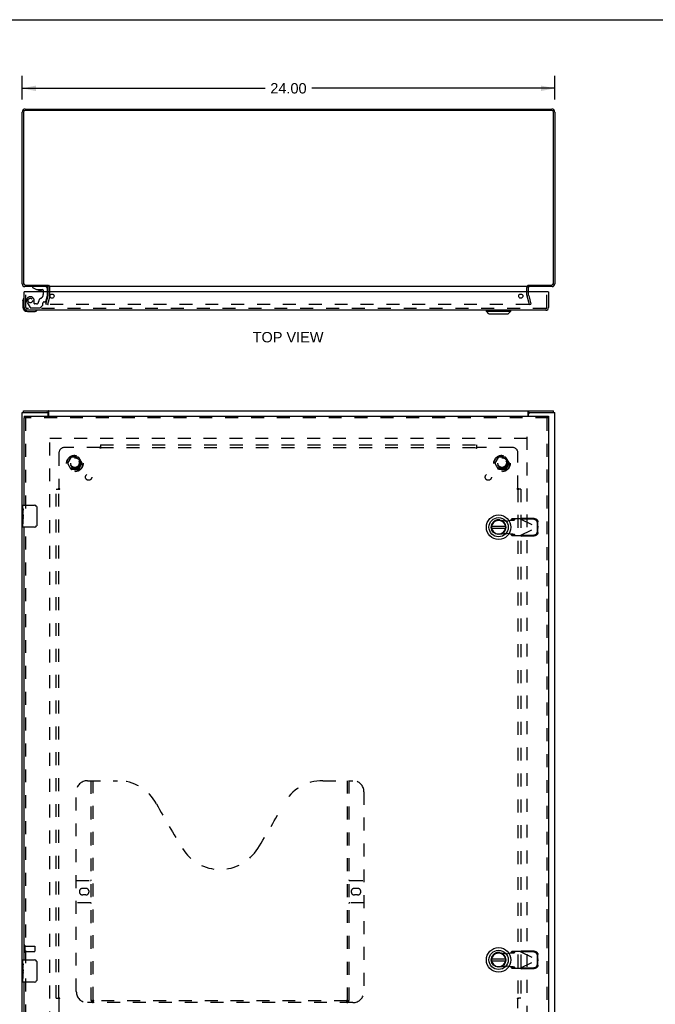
# Model space of a CAD drawing. Header units: inches. Extents: x 0 to 106, y 0 to 69.
# Tile 3 of 4: x 24 to 53, y 24 to 69. Entities that reach past the tile are written whole.
import ezdxf

# ---------------------------------------------------------------- set-up
doc = ezdxf.new("R2010")
doc.units = ezdxf.units.IN
doc.header["$LTSCALE"] = 5.827913
doc.header["$MEASUREMENT"] = 0
doc.linetypes.add('HIDDEN', pattern=[0.2, 0.1, -0.1])
doc.layers.get('0').update_dxf_attribs({"linetype": 'CONTINUOUS'})
for name, color, linetype in [('DEFAULT_2', 8, 'HIDDEN'), ('DIMENSIONS', 7, 'CONTINUOUS'), ('DOOR_ASSEMBLY', 7, 'CONTINUOUS'), ('SUBPANEL', 7, 'CONTINUOUS')]:
    doc.layers.add(name, color=color, linetype=linetype)
doc.styles.get("Standard").update_dxf_attribs({"font": 'arial.ttf'})
doc.dimstyles.new('DIMSTYLE_1', dxfattribs={"dimtxt": 0.46748, "dimasz": 0.623306, "dimexe": 0.09, "dimexo": 0.07, "dimgap": 0.0375, "dimtad": 0, "dimtih": 1, "dimtoh": 1, "dimzin": 4, "dimdsep": 46, "dimtxsty": 'Standard', "dimblk": '_FILLED', "dimblk1": '_FILLED', "dimblk2": '_FILLED', "dimcen": 0.09, "dimadec": 3, "dimazin": 1, "dimtfac": 1, "dimtdec": 3, "dimtofl": 0, "dimtmove": 0, "dimatfit": 3, "dimldrblk": '_FILLED', "dimfxl": 0, "dimtolj": 1, "dimtzin": 4, "dimarcsym": 0})

# ---------------------------------------------------------------- blocks, each defined once
blk = doc.blocks.new('_FILLED')
at = {"color": 0, "linetype": 'ByBlock'}
blk.add_solid([(0, 0), (-1, 0.2), (-1, -0.2)], dxfattribs=at)
blk = doc.blocks.new('*D1')
at = {"layer": 'DIMENSIONS', "color": 2, "linetype": 'Continuous'}
for p, q in [((24.449, 64.972), (24.449, 66.032)), ((48.449, 64.972), (48.449, 66.032)), ((24.449, 65.471), (35.399, 65.471)), ((48.449, 65.471), (37.5, 65.471))]:
    blk.add_line(p, q, dxfattribs=at)
at = {"layer": 'DIMENSIONS', "color": 2, "linetype": 'Continuous', "xscale": 0.6233062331, "yscale": 0.6233062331, "zscale": 0.6233062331, "rotation": 180}
blk.add_blockref('_FILLED', (24.449, 65.471), dxfattribs=at)
at = {"layer": 'DIMENSIONS', "color": 2, "linetype": 'Continuous', "xscale": 0.6233062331, "yscale": 0.6233062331, "zscale": 0.6233062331}
blk.add_blockref('_FILLED', (48.449, 65.471), dxfattribs=at)
at = {"layer": 'DIMENSIONS', "color": 2, "linetype": 'Continuous', "insert": (36.449, 65.705), "char_height": 0.4675, "width": 1.63357, "attachment_point": 2, "line_spacing_factor": 0.9}
blk.add_mtext('24.00', dxfattribs=at)

msp = doc.modelspace()

# ---------------------------------------------------------------- linework, layer by layer
at = {"color": 7, "linetype": 'Continuous'}
for p, q in [((0, 68.564), (105.962, 68.564)), ((25.624, 56.599), (25.624, 56.536)), ((24.512, 50.865), (24.512, 50.94)), ((25.564, 50.865), (25.626, 50.865)), ((25.626, 50.865), (25.626, 50.94)), ((47.272, 50.865), (47.272, 50.94)), ((47.272, 50.865), (47.334, 50.865)), ((48.386, 50.865), (48.386, 50.94))]:
    msp.add_line(p, q, dxfattribs=at)
at = {"color": 3, "linetype": 'Continuous'}
for p, q in [((24.449, 56.653), (24.449, 64.4)), ((24.512, 64.393), (24.512, 56.679)), ((24.585, 64.536), (48.313, 64.536)), ((48.306, 64.473), (24.592, 64.473)), ((48.386, 56.679), (48.386, 64.393)), ((48.449, 64.4), (48.449, 56.653)), ((25.624, 56.536), (24.566, 56.536)), ((24.592, 56.599), (25.626, 56.599)), ((25.624, 56.293), (25.624, 56.494)), ((47.247, 56.536), (25.651, 56.536)), ((47.272, 56.599), (48.306, 56.599)), ((48.332, 56.536), (47.274, 56.536)), ((47.274, 56.293), (47.274, 56.494)), ((24.449, 21.015), (24.449, 50.865)), ((24.449, 50.865), (25.564, 50.865)), ((24.512, 50.94), (48.386, 50.94)), ((25.624, 50.69), (25.624, 50.805)), ((25.651, 50.69), (25.651, 50.909)), ((47.247, 50.69), (47.247, 50.909)), ((47.274, 50.69), (47.274, 50.805)), ((47.334, 50.865), (48.449, 50.865)), ((48.449, 21.015), (48.449, 50.865))]:
    msp.add_line(p, q, dxfattribs=at)
for points in [[(25.644, 50.919), (25.642, 50.924), (25.641, 50.926), (25.64, 50.928), (25.638, 50.93), (25.637, 50.931), (25.636, 50.933), (25.635, 50.935), (25.634, 50.936), (25.632, 50.937), (25.631, 50.938), (25.63, 50.939), (25.629, 50.939), (25.628, 50.939), (25.627, 50.94), (25.626, 50.94)], [(25.651, 50.909), (25.65, 50.91), (25.649, 50.912), (25.648, 50.914), (25.647, 50.915), (25.645, 50.917), (25.644, 50.919)], [(47.247, 50.909), (47.248, 50.91), (47.25, 50.912), (47.251, 50.914), (47.252, 50.915), (47.253, 50.917), (47.254, 50.919), (47.257, 50.924)], [(47.257, 50.924), (47.258, 50.926), (47.259, 50.928), (47.26, 50.93), (47.261, 50.931), (47.262, 50.933), (47.264, 50.935), (47.265, 50.936), (47.266, 50.937), (47.267, 50.938), (47.269, 50.939), (47.27, 50.939), (47.271, 50.939), (47.272, 50.94), (47.272, 50.94)]]:
    msp.add_lwpolyline(points, dxfattribs=at)
at = {"color": 7, "linetype": 'Continuous'}
for points in [[(25.637, 50.858), (25.635, 50.86), (25.634, 50.861), (25.633, 50.862), (25.632, 50.863), (25.63, 50.863), (25.629, 50.864), (25.628, 50.864), (25.627, 50.865), (25.626, 50.865)], [(25.651, 50.854), (25.65, 50.853), (25.649, 50.853), (25.648, 50.853), (25.647, 50.853), (25.646, 50.853), (25.645, 50.854), (25.643, 50.854), (25.642, 50.855), (25.641, 50.855), (25.64, 50.856), (25.638, 50.857), (25.637, 50.858)], [(47.247, 50.854), (47.248, 50.853), (47.249, 50.853), (47.25, 50.853), (47.251, 50.853), (47.253, 50.853), (47.254, 50.854), (47.255, 50.854), (47.257, 50.855), (47.258, 50.855), (47.259, 50.856), (47.26, 50.857), (47.261, 50.858), (47.263, 50.86)], [(47.263, 50.86), (47.265, 50.861), (47.266, 50.862), (47.267, 50.863), (47.268, 50.863), (47.269, 50.864), (47.27, 50.864), (47.271, 50.865), (47.272, 50.865)]]:
    msp.add_lwpolyline(points, dxfattribs=at)
at = {"color": 3, "linetype": 'Continuous'}
for centre, radius, start, end in [((24.585, 64.4), 0.136, 90, 180), ((24.592, 64.393), 0.08, 90, 180), ((48.306, 64.393), 0.08, 0, 90), ((48.313, 64.4), 0.136, 0, 90), ((24.566, 56.653), 0.117, 180, 270), ((24.592, 56.679), 0.08, 180, 270), ((25.582, 56.494), 0.042, 0, 90), ((47.316, 56.494), 0.042, 90, 180), ((48.306, 56.679), 0.08, 270, 360), ((48.332, 56.653), 0.117, 270, 360), ((25.564, 50.805), 0.06, 0, 90), ((47.334, 50.805), 0.06, 90, 180)]:
    msp.add_arc(centre, radius, start, end, dxfattribs=at)
at = {"layer": 'DEFAULT_2', "color": 8, "linetype": 'HIDDEN'}
for p, q in [((25.699, 56.135), (25.699, 56.494)), ((47.199, 56.135), (47.199, 56.494)), ((25.52, 55.743), (25.623, 56.129)), ((25.696, 56.109), (25.592, 55.723)), ((25.624, 56.135), (25.624, 56.293)), ((47.306, 55.723), (47.203, 56.109)), ((47.274, 56.135), (47.274, 56.293)), ((47.275, 56.129), (47.379, 55.743)), ((25.592, 55.723), (25.52, 55.743)), ((47.275, 55.723), (25.624, 55.723)), ((47.306, 55.723), (47.379, 55.743)), ((25.699, 22.115), (25.699, 49.765)), ((47.199, 49.765), (47.199, 22.115)), ((47.197, 49.69), (25.701, 49.69)), ((26.507, 48.57), (26.661, 48.837)), ((26.979, 48.842), (26.67, 48.842)), ((26.987, 48.837), (27.142, 48.57)), ((45.757, 48.57), (45.911, 48.837)), ((46.229, 48.842), (45.92, 48.842)), ((46.237, 48.837), (46.392, 48.57)), ((26.661, 48.292), (26.507, 48.56)), ((27.142, 48.56), (26.987, 48.292)), ((45.911, 48.292), (45.757, 48.56)), ((46.392, 48.56), (46.237, 48.292)), ((26.979, 48.287), (26.67, 48.287)), ((46.229, 48.287), (45.92, 48.287)), ((24.524, 26.832), (24.524, 26.548)), ((24.567, 26.832), (24.567, 26.548)), ((24.567, 26.814), (25.014, 26.814)), ((25.024, 26.804), (25.024, 26.576)), ((24.567, 26.566), (25.014, 26.566))]:
    msp.add_line(p, q, dxfattribs=at)
for points in [[(25.605, 55.747), (25.604, 55.745), (25.604, 55.744), (25.604, 55.742)], [(25.604, 55.742), (25.604, 55.742), (25.604, 55.74), (25.604, 55.738), (25.605, 55.737), (25.605, 55.735), (25.606, 55.734), (25.607, 55.732), (25.608, 55.731), (25.609, 55.729), (25.611, 55.728), (25.612, 55.727), (25.614, 55.726), (25.615, 55.725), (25.617, 55.724)], [(25.624, 55.723), (25.622, 55.723), (25.62, 55.723), (25.619, 55.724), (25.617, 55.724)], [(47.295, 55.742), (47.295, 55.742), (47.294, 55.74), (47.294, 55.738), (47.294, 55.737), (47.293, 55.735), (47.292, 55.734), (47.291, 55.732), (47.29, 55.731), (47.289, 55.729), (47.288, 55.728), (47.286, 55.727), (47.285, 55.726), (47.283, 55.725), (47.282, 55.724), (47.28, 55.724), (47.278, 55.723), (47.276, 55.723), (47.275, 55.723)], [(47.294, 55.747), (47.294, 55.745), (47.295, 55.744), (47.295, 55.742)]]:
    msp.add_lwpolyline(points, dxfattribs=at)
for centre, radius in [((26.824, 48.565), 0.372), ((26.824, 48.565), 0.356), ((46.074, 48.565), 0.372), ((46.074, 48.565), 0.356), ((26.824, 48.565), 0.204), ((26.824, 48.565), 0.183), ((46.074, 48.565), 0.204), ((46.074, 48.565), 0.183)]:
    msp.add_circle(centre, radius, dxfattribs=at)
for centre, radius, start, end in [((25.582, 56.494), 0.117, 0, 56.9002), ((47.316, 56.494), 0.117, 123.0998, 180), ((25.599, 56.135), 0.025, 345, 360), ((25.599, 56.135), 0.1, 345, 360), ((47.299, 56.135), 0.1, 180, 195), ((47.299, 56.135), 0.025, 180, 195), ((26.67, 48.832), 0.01, 90.0113, 149.988), ((26.979, 48.832), 0.01, 30.0108, 89.9876), ((45.92, 48.832), 0.01, 90.0113, 149.988), ((46.229, 48.832), 0.01, 30.0108, 89.9876), ((26.515, 48.565), 0.01, 150.0117, 209.9873), ((27.133, 48.565), 0.01, 330.0117, 29.9873), ((45.765, 48.565), 0.01, 150.0117, 209.9873), ((46.383, 48.565), 0.01, 330.0117, 29.9873), ((26.67, 48.297), 0.01, 210.0108, 269.9876), ((26.979, 48.297), 0.01, 270.0113, 329.988), ((45.92, 48.297), 0.01, 210.0108, 269.9876), ((46.229, 48.297), 0.01, 270.0113, 329.988), ((24.546, 26.832), 0.0215, 0, 180), ((25.014, 26.804), 0.01, 0, 90), ((24.546, 26.548), 0.0215, 180, 360), ((25.014, 26.576), 0.01, 270, 360)]:
    msp.add_arc(centre, radius, start, end, dxfattribs=at)
at = {"layer": 'DOOR_ASSEMBLY', "color": 7, "linetype": 'Continuous'}
for p, q in [((24.918, 56.536), (24.918, 56.497)), ((24.918, 56.497), (25.094, 56.398)), ((25.094, 56.398), (25.371, 56.398)), ((25.183, 56.381), (25.323, 56.381)), ((25.402, 56.367), (25.402, 56.293)), ((25.587, 56.293), (25.587, 56.457)), ((24.484, 55.897), (24.487, 55.935)), ((24.559, 56.293), (24.544, 56.293)), ((48.154, 56.293), (48.169, 56.293)), ((24.484, 55.897), (24.484, 55.608)), ((24.684, 55.408), (24.974, 55.408)), ((45.368, 55.428), (45.368, 55.468)), ((45.368, 55.428), (46.47, 55.428)), ((45.486, 55.31), (45.368, 55.428)), ((45.486, 55.31), (46.352, 55.31)), ((46.352, 55.31), (46.47, 55.428)), ((46.47, 55.428), (46.47, 55.468)), ((24.544, 50.69), (24.544, 50.615)), ((48.169, 50.69), (48.169, 50.615)), ((24.484, 46.531), (24.484, 46.675)), ((24.499, 46.69), (25.009, 46.69)), ((24.484, 46.275), (24.484, 46.528)), ((24.493, 46.473), (24.484, 46.473)), ((24.484, 46.305), (24.494, 46.305)), ((24.484, 45.705), (24.484, 46.272)), ((24.487, 46.242), (24.484, 46.242)), ((24.494, 46.305), (24.494, 46.462)), ((24.494, 46.121), (24.494, 46.174)), ((25.109, 46.59), (25.109, 45.79)), ((24.484, 46.11), (24.494, 46.11)), ((24.484, 46.074), (24.494, 46.074)), ((24.484, 46.011), (24.494, 46.011)), ((24.484, 45.844), (24.494, 45.844)), ((24.494, 45.844), (24.494, 46.074)), ((46.232, 45.729), (45.607, 45.729)), ((25.009, 45.69), (24.499, 45.69)), ((45.607, 45.65), (46.232, 45.65)), ((24.499, 26.19), (25.009, 26.19)), ((46.232, 26.229), (45.607, 26.229)), ((24.484, 26.031), (24.484, 26.175)), ((24.484, 25.775), (24.484, 26.028)), ((24.493, 25.973), (24.484, 25.973)), ((24.484, 25.805), (24.494, 25.805)), ((24.484, 25.205), (24.484, 25.772)), ((24.487, 25.742), (24.484, 25.742)), ((24.494, 25.805), (24.494, 25.962)), ((25.109, 26.09), (25.109, 25.29)), ((45.607, 26.15), (46.232, 26.15)), ((24.484, 25.61), (24.494, 25.61)), ((24.484, 25.574), (24.494, 25.574)), ((24.484, 25.511), (24.494, 25.511)), ((24.484, 25.344), (24.494, 25.344)), ((24.494, 25.621), (24.494, 25.674)), ((24.494, 25.344), (24.494, 25.574)), ((25.009, 25.19), (24.499, 25.19))]:
    msp.add_line(p, q, dxfattribs=at)
at = {"layer": 'DOOR_ASSEMBLY', "color": 8, "linetype": 'HIDDEN'}
for p, q in [((25.508, 56.536), (24.918, 56.536)), ((24.619, 55.585), (24.619, 56.293)), ((25.402, 56.293), (25.402, 56.183)), ((25.519, 55.87), (25.587, 56.126)), ((25.587, 56.126), (25.587, 56.293)), ((48.094, 55.585), (48.094, 56.293)), ((48.052, 55.543), (24.661, 55.543)), ((24.67, 55.82), (24.805, 55.587)), ((24.831, 55.572), (25.243, 55.572)), ((24.991, 55.773), (24.991, 55.906)), ((25.101, 55.757), (25.007, 55.757)), ((25.264, 55.581), (25.379, 55.696)), ((25.385, 55.71), (25.385, 55.788)), ((25.444, 55.847), (25.489, 55.847)), ((48.169, 50.615), (24.544, 50.615)), ((24.619, 46.535), (24.619, 50.615)), ((48.094, 50.615), (48.094, 21.265)), ((24.619, 26.035), (24.619, 45.845)), ((45.979, 46.019), (46.274, 45.965)), ((46.274, 45.965), (46.47, 46.003)), ((46.47, 46.003), (46.502, 46.005)), ((46.516, 46.064), (46.474, 46.018)), ((46.474, 46.018), (46.629, 46.018)), ((46.89, 46.064), (46.516, 46.064)), ((46.629, 46.018), (46.671, 46.064)), ((46.89, 46.064), (47.677, 45.69)), ((46.918, 46.05), (46.938, 46.092)), ((47.508, 46.04), (46.918, 46.05)), ((47.528, 46.082), (46.938, 46.092)), ((47.671, 45.693), (47.667, 45.886)), ((47.691, 45.734), (47.671, 45.693)), ((47.688, 45.727), (47.684, 45.712)), ((47.691, 45.734), (47.687, 45.927)), ((47.691, 45.734), (47.688, 45.727)), ((46.274, 45.414), (45.979, 45.36)), ((46.47, 45.376), (46.274, 45.414)), ((46.629, 45.362), (46.474, 45.362)), ((46.474, 45.362), (46.516, 45.316)), ((46.516, 45.316), (46.89, 45.316)), ((46.671, 45.316), (46.629, 45.362)), ((46.89, 45.316), (47.677, 45.69)), ((46.906, 45.306), (46.89, 45.316)), ((46.918, 45.329), (47.508, 45.339)), ((46.938, 45.287), (46.918, 45.329)), ((46.938, 45.287), (47.528, 45.298)), ((47.667, 45.494), (47.671, 45.687)), ((47.671, 45.687), (47.691, 45.645)), ((47.677, 45.69), (47.682, 45.675)), ((47.687, 45.452), (47.691, 45.645)), ((27.389, 34.265), (28.744, 34.265)), ((27.564, 24.355), (27.564, 34.265)), ((27.644, 24.385), (27.644, 34.265)), ((37.994, 34.265), (39.349, 34.265)), ((39.094, 34.265), (39.094, 24.385)), ((39.174, 34.265), (39.174, 24.355)), ((26.889, 24.765), (26.889, 33.765)), ((39.849, 33.765), (39.849, 24.765)), ((26.889, 29.765), (27.524, 29.765)), ((39.214, 29.765), (39.849, 29.765)), ((27.176, 29.415), (27.313, 29.415)), ((39.426, 29.415), (39.563, 29.415)), ((27.313, 29.115), (27.176, 29.115)), ((39.563, 29.115), (39.426, 29.115)), ((27.524, 28.765), (26.889, 28.765)), ((39.849, 28.765), (39.214, 28.765)), ((45.979, 26.519), (46.274, 26.465)), ((46.274, 26.465), (46.47, 26.503)), ((46.47, 26.503), (46.502, 26.505)), ((46.516, 26.564), (46.474, 26.518)), ((46.474, 26.518), (46.629, 26.518)), ((46.89, 26.564), (46.516, 26.564)), ((46.629, 26.518), (46.671, 26.564)), ((46.89, 26.564), (47.677, 26.19)), ((46.89, 25.816), (47.677, 26.19)), ((46.918, 26.55), (46.938, 26.592)), ((47.508, 26.54), (46.918, 26.55)), ((47.528, 26.582), (46.938, 26.592)), ((47.671, 26.193), (47.667, 26.386)), ((47.667, 25.994), (47.671, 26.187)), ((47.691, 26.234), (47.671, 26.193)), ((47.671, 26.187), (47.691, 26.145)), ((47.677, 26.19), (47.682, 26.175)), ((47.688, 26.227), (47.684, 26.212)), ((47.691, 26.234), (47.687, 26.427)), ((47.691, 26.234), (47.688, 26.227)), ((46.274, 25.914), (45.979, 25.86)), ((46.47, 25.876), (46.274, 25.914)), ((46.629, 25.862), (46.474, 25.862)), ((46.474, 25.862), (46.516, 25.816)), ((46.516, 25.816), (46.89, 25.816)), ((46.671, 25.816), (46.629, 25.862)), ((46.906, 25.806), (46.89, 25.816)), ((46.918, 25.829), (47.508, 25.839)), ((46.938, 25.787), (46.918, 25.829)), ((46.938, 25.787), (47.528, 25.798)), ((47.687, 25.952), (47.691, 26.145)), ((24.619, 21.265), (24.619, 25.345)), ((39.349, 24.265), (27.389, 24.265)), ((39.09, 24.345), (27.648, 24.345))]:
    msp.add_line(p, q, dxfattribs=at)
at = {"layer": 'DOOR_ASSEMBLY', "color": 3, "linetype": 'Continuous'}
for p, q in [((24.544, 55.585), (24.544, 56.293)), ((48.154, 56.293), (24.559, 56.293)), ((48.169, 56.293), (48.169, 55.585)), ((48.052, 55.468), (24.661, 55.468)), ((24.544, 50.69), (48.169, 50.69)), ((24.544, 46.69), (24.544, 50.615)), ((48.169, 50.615), (48.169, 21.265)), ((24.544, 26.19), (24.544, 45.69)), ((24.544, 21.265), (24.544, 25.19))]:
    msp.add_line(p, q, dxfattribs=at)
at = {"layer": 'DOOR_ASSEMBLY', "color": 7, "linetype": 'Continuous'}
for points in [[(25.102, 46.626), (25.104, 46.62), (25.106, 46.614), (25.107, 46.608), (25.108, 46.602), (25.109, 46.596), (25.109, 46.59)], [(24.484, 46.531), (24.484, 46.527), (24.485, 46.523), (24.486, 46.518), (24.487, 46.512), (24.488, 46.505), (24.49, 46.497), (24.491, 46.489), (24.492, 46.48), (24.493, 46.471), (24.494, 46.462)], [(24.484, 46.275), (24.484, 46.268), (24.485, 46.26), (24.486, 46.252), (24.487, 46.243), (24.488, 46.234), (24.489, 46.225), (24.49, 46.216), (24.491, 46.207), (24.492, 46.198), (24.493, 46.19), (24.494, 46.182), (24.494, 46.174)], [(24.494, 46.121), (24.494, 46.115), (24.493, 46.109), (24.493, 46.103), (24.492, 46.097), (24.492, 46.091), (24.491, 46.085)], [(25.109, 45.79), (25.109, 45.783), (25.108, 45.777), (25.107, 45.771), (25.106, 45.765), (25.104, 45.759), (25.102, 45.753)], [(24.484, 26.031), (24.484, 26.027), (24.485, 26.023), (24.486, 26.018), (24.487, 26.012), (24.488, 26.005), (24.49, 25.997), (24.491, 25.989), (24.492, 25.98), (24.493, 25.971), (24.494, 25.962)], [(24.484, 25.775), (24.484, 25.768), (24.485, 25.76), (24.486, 25.752), (24.487, 25.743), (24.488, 25.734), (24.489, 25.725), (24.49, 25.716), (24.491, 25.707), (24.492, 25.698), (24.493, 25.69), (24.494, 25.682), (24.494, 25.674)], [(25.102, 26.126), (25.104, 26.12), (25.106, 26.114), (25.107, 26.108), (25.108, 26.102), (25.109, 26.096), (25.109, 26.09)], [(24.494, 25.621), (24.494, 25.615), (24.493, 25.609), (24.493, 25.603), (24.492, 25.597), (24.492, 25.591), (24.491, 25.585)], [(25.109, 25.29), (25.109, 25.283), (25.108, 25.277), (25.107, 25.271), (25.106, 25.265), (25.104, 25.259), (25.102, 25.253)]]:
    msp.add_lwpolyline(points, dxfattribs=at)
at = {"layer": 'DOOR_ASSEMBLY', "color": 8, "linetype": 'HIDDEN'}
for points in [[(46.474, 46.018), (46.474, 46.015), (46.474, 46.013), (46.473, 46.01), (46.472, 46.008), (46.471, 46.005), (46.47, 46.003)], [(46.502, 46.005), (46.518, 46.006), (46.533, 46.007), (46.548, 46.008), (46.561, 46.009), (46.574, 46.01), (46.586, 46.011), (46.597, 46.012), (46.606, 46.013), (46.614, 46.014), (46.621, 46.016), (46.626, 46.017), (46.629, 46.018)], [(46.89, 46.064), (46.906, 46.073), (46.914, 46.078), (46.922, 46.083), (46.93, 46.087), (46.938, 46.092)], [(47.667, 45.886), (47.666, 45.901), (47.664, 45.915), (47.66, 45.93), (47.654, 45.944), (47.648, 45.958), (47.64, 45.97), (47.63, 45.983), (47.62, 45.994), (47.608, 46.004), (47.596, 46.013), (47.582, 46.021), (47.569, 46.028), (47.554, 46.033), (47.539, 46.037), (47.524, 46.039), (47.508, 46.04)], [(47.528, 46.082), (47.544, 46.081), (47.559, 46.078), (47.574, 46.074), (47.588, 46.069), (47.602, 46.062), (47.616, 46.055), (47.628, 46.046), (47.639, 46.035), (47.65, 46.024), (47.659, 46.012), (47.667, 45.999), (47.674, 45.986), (47.68, 45.971), (47.684, 45.957), (47.686, 45.942), (47.687, 45.927)], [(47.684, 45.712), (47.679, 45.697), (47.677, 45.69)], [(46.629, 45.362), (46.626, 45.363), (46.621, 45.364), (46.614, 45.365), (46.606, 45.366), (46.597, 45.367), (46.586, 45.368), (46.574, 45.369), (46.561, 45.37), (46.548, 45.371), (46.533, 45.372), (46.518, 45.373), (46.502, 45.374), (46.47, 45.376)], [(46.47, 45.376), (46.471, 45.374), (46.472, 45.371), (46.473, 45.369), (46.474, 45.367), (46.474, 45.364), (46.474, 45.362)], [(46.938, 45.287), (46.93, 45.292), (46.922, 45.297), (46.914, 45.301), (46.906, 45.306)], [(47.508, 45.339), (47.524, 45.34), (47.539, 45.343), (47.554, 45.346), (47.569, 45.352), (47.582, 45.358), (47.596, 45.366), (47.608, 45.375), (47.62, 45.385), (47.63, 45.397), (47.64, 45.409), (47.648, 45.422), (47.654, 45.435), (47.66, 45.449), (47.664, 45.464), (47.666, 45.479), (47.667, 45.494)], [(47.687, 45.452), (47.686, 45.437), (47.684, 45.422), (47.68, 45.408), (47.674, 45.394), (47.667, 45.38), (47.659, 45.367), (47.65, 45.355), (47.639, 45.344), (47.628, 45.334), (47.616, 45.325), (47.602, 45.317), (47.588, 45.31), (47.574, 45.305), (47.559, 45.301), (47.544, 45.299), (47.528, 45.298)], [(47.682, 45.675), (47.686, 45.66), (47.688, 45.652), (47.691, 45.645)], [(46.474, 26.518), (46.474, 26.515), (46.474, 26.513), (46.473, 26.51), (46.472, 26.508), (46.471, 26.505), (46.47, 26.503)], [(46.502, 26.505), (46.518, 26.506), (46.533, 26.507), (46.548, 26.508), (46.561, 26.509), (46.574, 26.51), (46.586, 26.511), (46.597, 26.512), (46.606, 26.513), (46.614, 26.514), (46.621, 26.516), (46.626, 26.517), (46.629, 26.518)], [(46.89, 26.564), (46.906, 26.573), (46.914, 26.578), (46.922, 26.583), (46.93, 26.587), (46.938, 26.592)], [(47.667, 26.386), (47.666, 26.401), (47.664, 26.415), (47.66, 26.43), (47.654, 26.444), (47.648, 26.458), (47.64, 26.47), (47.63, 26.483), (47.62, 26.494), (47.608, 26.504), (47.596, 26.513), (47.582, 26.521), (47.569, 26.528), (47.554, 26.533), (47.539, 26.537), (47.524, 26.539), (47.508, 26.54)], [(47.528, 26.582), (47.544, 26.581), (47.559, 26.578), (47.574, 26.574), (47.588, 26.569), (47.602, 26.562), (47.616, 26.555), (47.628, 26.546), (47.639, 26.535), (47.65, 26.524), (47.659, 26.512), (47.667, 26.499), (47.674, 26.486), (47.68, 26.471), (47.684, 26.457), (47.686, 26.442), (47.687, 26.427)], [(47.684, 26.212), (47.679, 26.197), (47.677, 26.19)], [(46.629, 25.862), (46.626, 25.863), (46.621, 25.864), (46.614, 25.865), (46.606, 25.866), (46.597, 25.867), (46.586, 25.868), (46.574, 25.869), (46.561, 25.87), (46.548, 25.871), (46.533, 25.872), (46.518, 25.873), (46.502, 25.874), (46.47, 25.876)], [(46.47, 25.876), (46.471, 25.874), (46.472, 25.871), (46.473, 25.869), (46.474, 25.867), (46.474, 25.864), (46.474, 25.862)], [(46.938, 25.787), (46.93, 25.792), (46.922, 25.797), (46.914, 25.801), (46.906, 25.806)], [(47.508, 25.839), (47.524, 25.84), (47.539, 25.843), (47.554, 25.846), (47.569, 25.852), (47.582, 25.858), (47.596, 25.866), (47.608, 25.875), (47.62, 25.885), (47.63, 25.897), (47.64, 25.909), (47.648, 25.922), (47.654, 25.935), (47.66, 25.949), (47.664, 25.964), (47.666, 25.979), (47.667, 25.994)], [(47.687, 25.952), (47.686, 25.937), (47.684, 25.922), (47.68, 25.908), (47.674, 25.894), (47.667, 25.88), (47.659, 25.867), (47.65, 25.855), (47.639, 25.844), (47.628, 25.834), (47.616, 25.825), (47.602, 25.817), (47.588, 25.81), (47.574, 25.805), (47.559, 25.801), (47.544, 25.799), (47.528, 25.798)], [(47.682, 26.175), (47.686, 26.16), (47.688, 26.152), (47.691, 26.145)], [(27.554, 24.385), (27.57, 24.374), (27.586, 24.364), (27.602, 24.356), (27.618, 24.35), (27.633, 24.346), (27.648, 24.345)], [(39.09, 24.345), (39.105, 24.346), (39.121, 24.35), (39.136, 24.356), (39.152, 24.364), (39.168, 24.374), (39.184, 24.385)]]:
    msp.add_lwpolyline(points, dxfattribs=at)
msp.add_circle((24.819, 55.906), 0.103, dxfattribs=at)
at = {"layer": 'DOOR_ASSEMBLY', "color": 3, "linetype": 'Continuous'}
for centre in [(25.794, 56.105), (46.919, 56.105)]:
    msp.add_circle(centre, 0.094, dxfattribs=at)
at = {"layer": 'DOOR_ASSEMBLY', "color": 7, "linetype": 'Continuous'}
for centre, radius in [((45.919, 45.69), 0.551), ((45.919, 45.69), 0.433), ((45.919, 45.69), 0.329), ((45.919, 45.69), 0.317), ((45.919, 26.19), 0.551), ((45.919, 26.19), 0.433), ((45.919, 26.19), 0.329), ((45.919, 26.19), 0.317)]:
    msp.add_circle(centre, radius, dxfattribs=at)
for centre, radius, start, end in [((25.183, 56.471), 0.09, 234.8123, 270), ((25.323, 56.471), 0.09, 270, 304.9232), ((25.371, 56.367), 0.031, 0, 90), ((25.508, 56.457), 0.079, 0, 90), ((24.734, 55.897), 0.25, 149.1101, 180), ((24.533, 56.018), 0.015, 96.3796, 149.1101), ((24.529, 56.018), 0.015, 0, 83.6204), ((24.684, 55.608), 0.2, 180, 270), ((24.974, 55.658), 0.25, 270, 300.8899), ((25.094, 55.453), 0.015, 6.3796, 90), ((25.094, 55.456), 0.015, 300.8899, 353.6204), ((24.499, 46.675), 0.015, 90, 180), ((25.009, 46.59), 0.1, 21.1999, 90), ((25.009, 45.79), 0.1, 270, 338.7946), ((45.919, 45.69), 0.315, 10.0787, 349.9213), ((24.499, 45.705), 0.015, 180, 270), ((24.499, 26.175), 0.015, 90, 180), ((25.009, 26.09), 0.1, 21.1999, 90), ((45.919, 26.19), 0.315, 10.0787, 349.9213), ((24.499, 25.205), 0.015, 180, 270), ((25.009, 25.29), 0.1, 270, 338.7946)]:
    msp.add_arc(centre, radius, start, end, dxfattribs=at)
at = {"layer": 'DOOR_ASSEMBLY', "color": 8, "linetype": 'HIDDEN'}
for centre, radius, start, end in [((24.819, 55.906), 0.172, 0, 210), ((25.376, 55.847), 0.185, 115.7418, 180), ((25.214, 56.183), 0.188, 295.7418, 360), ((24.661, 55.585), 0.042, 180, 270), ((24.831, 55.602), 0.03, 210, 270), ((25.007, 55.773), 0.016, 180, 270), ((25.101, 55.847), 0.09, 270, 360), ((25.243, 55.602), 0.03, 270, 315), ((25.365, 55.71), 0.02, 315, 360), ((25.444, 55.788), 0.059, 90, 180), ((25.489, 55.878), 0.031, 270, 345), ((48.052, 55.585), 0.042, 270, 360), ((45.919, 45.69), 0.335, 79.673, 280.327), ((27.389, 33.765), 0.5, 90, 180), ((28.744, 32.265), 2, 28.4813, 90), ((37.994, 32.265), 2, 90, 151.5187), ((39.349, 33.765), 0.5, 0, 90), ((65.052, 51.963), 39.307, 208.4813, 211.8705), ((1.686, 51.963), 39.307, 328.1295, 331.5187), ((33.369, 32.265), 2, 211.8705, 328.1295), ((27.524, 29.805), 0.04, 270, 360), ((39.214, 29.805), 0.04, 180, 270), ((27.176, 29.265), 0.15, 90, 270), ((27.313, 29.265), 0.15, 270, 90), ((39.426, 29.265), 0.15, 90, 270), ((39.563, 29.265), 0.15, 270, 90), ((27.524, 28.725), 0.04, 0, 90), ((39.214, 28.725), 0.04, 90, 180), ((45.919, 26.19), 0.335, 79.673, 280.327), ((27.389, 24.765), 0.5, 180, 270), ((39.349, 24.765), 0.5, 270, 360), ((27.654, 24.355), 0.09, 180, 270), ((27.684, 24.385), 0.04, 180, 270), ((39.054, 24.385), 0.04, 270, 360), ((39.084, 24.355), 0.09, 270, 360)]:
    msp.add_arc(centre, radius, start, end, dxfattribs=at)
at = {"layer": 'DOOR_ASSEMBLY', "color": 3, "linetype": 'Continuous'}
for centre, start, end in [((24.661, 55.585), 180, 270), ((48.052, 55.585), 270, 360)]:
    msp.add_arc(centre, 0.117, start, end, dxfattribs=at)
at = {"layer": 'DOOR_ASSEMBLY', "color": 7, "linetype": 'Continuous'}
for centre in [(24.684, 46.108), (24.684, 25.608)]:
    msp.add_ellipse(centre, major_axis=(0.2, 0), ratio=0.432808, start_param=3.141593, end_param=3.403409, dxfattribs=at)
at = {"layer": 'SUBPANEL', "color": 8, "linetype": 'HIDDEN'}
for p, q in [((27.945, 49.283), (26.356, 49.283)), ((27.981, 49.408), (27.981, 49.322)), ((27.981, 49.408), (44.918, 49.408)), ((27.981, 49.322), (27.981, 49.243)), ((27.981, 49.283), (44.918, 49.283)), ((44.918, 49.408), (44.918, 49.322)), ((44.918, 49.322), (44.918, 49.243)), ((46.543, 49.283), (44.953, 49.283)), ((26.106, 49.033), (26.106, 47.444)), ((46.793, 47.444), (46.793, 49.033)), ((25.981, 24.471), (25.981, 47.408)), ((25.981, 47.408), (26.067, 47.408)), ((26.067, 47.408), (26.146, 47.408)), ((26.106, 24.471), (26.106, 47.408)), ((46.752, 47.408), (46.832, 47.408)), ((46.793, 47.408), (46.793, 24.471)), ((46.918, 47.408), (46.832, 47.408)), ((46.918, 47.408), (46.918, 24.471)), ((25.981, 24.471), (26.067, 24.471)), ((26.067, 24.471), (26.146, 24.471)), ((26.106, 24.436), (26.106, 22.846)), ((46.752, 24.471), (46.832, 24.471)), ((46.793, 22.846), (46.793, 24.436)), ((46.918, 24.471), (46.832, 24.471))]:
    msp.add_line(p, q, dxfattribs=at)
for points in [[(27.956, 49.295), (27.955, 49.293), (27.953, 49.292), (27.952, 49.29), (27.95, 49.289), (27.949, 49.287), (27.947, 49.286), (27.946, 49.285), (27.945, 49.283)], [(27.955, 49.269), (27.954, 49.271), (27.952, 49.273), (27.951, 49.275), (27.95, 49.277), (27.949, 49.279), (27.947, 49.281), (27.946, 49.282), (27.945, 49.283)], [(27.981, 49.243), (27.979, 49.243), (27.978, 49.244), (27.976, 49.244), (27.975, 49.245), (27.974, 49.246), (27.972, 49.247), (27.971, 49.248), (27.97, 49.249), (27.968, 49.25), (27.967, 49.252), (27.966, 49.253), (27.965, 49.254), (27.963, 49.256), (27.962, 49.258), (27.961, 49.259), (27.96, 49.261), (27.959, 49.263), (27.957, 49.265), (27.955, 49.269)], [(27.963, 49.302), (27.959, 49.298), (27.956, 49.295)], [(27.981, 49.322), (27.979, 49.32), (27.978, 49.318), (27.977, 49.317), (27.975, 49.315), (27.974, 49.313), (27.973, 49.312), (27.971, 49.31), (27.97, 49.309), (27.969, 49.307), (27.967, 49.306), (27.966, 49.305), (27.965, 49.303), (27.963, 49.302)], [(44.918, 49.322), (44.919, 49.32), (44.921, 49.318), (44.922, 49.317), (44.923, 49.315), (44.924, 49.313), (44.926, 49.312), (44.927, 49.31), (44.928, 49.309), (44.93, 49.307), (44.931, 49.306), (44.932, 49.305), (44.934, 49.303), (44.935, 49.302), (44.941, 49.297)], [(44.918, 49.243), (44.919, 49.243), (44.921, 49.244), (44.922, 49.244), (44.924, 49.245), (44.925, 49.246), (44.926, 49.247), (44.928, 49.248), (44.929, 49.249), (44.93, 49.25), (44.932, 49.252), (44.933, 49.253), (44.934, 49.254), (44.935, 49.256), (44.936, 49.258), (44.938, 49.259), (44.939, 49.261), (44.94, 49.263), (44.941, 49.265)], [(44.941, 49.297), (44.942, 49.295), (44.944, 49.293), (44.945, 49.292), (44.947, 49.29), (44.948, 49.289), (44.95, 49.287), (44.951, 49.286), (44.952, 49.285), (44.953, 49.283)], [(44.941, 49.265), (44.943, 49.269), (44.945, 49.271), (44.946, 49.273), (44.947, 49.275), (44.949, 49.277), (44.95, 49.279), (44.951, 49.281), (44.952, 49.282), (44.953, 49.283)], [(26.067, 47.408), (26.069, 47.41), (26.07, 47.411), (26.072, 47.412), (26.074, 47.414), (26.075, 47.415), (26.077, 47.416), (26.079, 47.418), (26.08, 47.419), (26.081, 47.42), (26.083, 47.421), (26.084, 47.423), (26.085, 47.424), (26.087, 47.425), (26.092, 47.431)], [(26.092, 47.431), (26.094, 47.433), (26.096, 47.434), (26.097, 47.436), (26.099, 47.437), (26.1, 47.439), (26.102, 47.44), (26.103, 47.442), (26.104, 47.443), (26.106, 47.444)], [(26.124, 47.431), (26.12, 47.434), (26.118, 47.435), (26.116, 47.436), (26.114, 47.438), (26.112, 47.439), (26.11, 47.44), (26.108, 47.441), (26.107, 47.443), (26.106, 47.444)], [(26.146, 47.408), (26.146, 47.41), (26.145, 47.411), (26.145, 47.413), (26.144, 47.414), (26.143, 47.415), (26.142, 47.417), (26.141, 47.418), (26.14, 47.419), (26.139, 47.421), (26.137, 47.422), (26.136, 47.423), (26.134, 47.424), (26.133, 47.426), (26.131, 47.427), (26.129, 47.428), (26.128, 47.429), (26.126, 47.43), (26.124, 47.431)], [(46.752, 47.408), (46.753, 47.41), (46.753, 47.411), (46.754, 47.413), (46.755, 47.414), (46.756, 47.415), (46.756, 47.417), (46.757, 47.418), (46.759, 47.419), (46.76, 47.421), (46.761, 47.422), (46.763, 47.423), (46.764, 47.424), (46.766, 47.426), (46.767, 47.427), (46.769, 47.428), (46.771, 47.429), (46.773, 47.43), (46.775, 47.431), (46.779, 47.434)], [(46.779, 47.434), (46.781, 47.435), (46.783, 47.436), (46.785, 47.438), (46.787, 47.439), (46.789, 47.44), (46.79, 47.441), (46.792, 47.443), (46.793, 47.444)], [(46.805, 47.433), (46.803, 47.434), (46.801, 47.436), (46.8, 47.437), (46.798, 47.439), (46.797, 47.44), (46.795, 47.442), (46.794, 47.443), (46.793, 47.444)], [(46.812, 47.425), (46.808, 47.429), (46.805, 47.433)], [(46.832, 47.408), (46.83, 47.41), (46.828, 47.411), (46.826, 47.412), (46.825, 47.414), (46.823, 47.415), (46.821, 47.416), (46.82, 47.418), (46.818, 47.419), (46.817, 47.42), (46.816, 47.421), (46.814, 47.423), (46.813, 47.424), (46.812, 47.425)], [(26.067, 24.471), (26.069, 24.47), (26.07, 24.468), (26.072, 24.467), (26.074, 24.466), (26.075, 24.464), (26.077, 24.463), (26.079, 24.462), (26.08, 24.46), (26.081, 24.459), (26.083, 24.458), (26.084, 24.457), (26.085, 24.455), (26.087, 24.454)], [(26.087, 24.454), (26.091, 24.45), (26.094, 24.447)], [(26.094, 24.447), (26.096, 24.445), (26.097, 24.443), (26.099, 24.442), (26.1, 24.44), (26.102, 24.439), (26.103, 24.438), (26.104, 24.437), (26.106, 24.436)], [(26.12, 24.445), (26.118, 24.444), (26.116, 24.443), (26.114, 24.442), (26.112, 24.44), (26.11, 24.439), (26.108, 24.438), (26.107, 24.437), (26.106, 24.436)], [(26.146, 24.471), (26.146, 24.469), (26.145, 24.468), (26.145, 24.467), (26.144, 24.465), (26.143, 24.464), (26.142, 24.463), (26.141, 24.461), (26.14, 24.46), (26.139, 24.459), (26.137, 24.457), (26.136, 24.456), (26.134, 24.455), (26.133, 24.454), (26.131, 24.453), (26.129, 24.451), (26.128, 24.45), (26.126, 24.449), (26.124, 24.448), (26.12, 24.445)], [(46.752, 24.471), (46.753, 24.469), (46.753, 24.468), (46.754, 24.467), (46.755, 24.465), (46.756, 24.464), (46.756, 24.463), (46.757, 24.461), (46.759, 24.46), (46.76, 24.459), (46.761, 24.457), (46.763, 24.456), (46.764, 24.455), (46.766, 24.454), (46.767, 24.453), (46.769, 24.451), (46.771, 24.45), (46.773, 24.449), (46.775, 24.448)], [(46.775, 24.448), (46.779, 24.445), (46.781, 24.444), (46.783, 24.443), (46.785, 24.442), (46.787, 24.44), (46.789, 24.439), (46.79, 24.438), (46.792, 24.437), (46.793, 24.436)], [(46.806, 24.448), (46.805, 24.447), (46.803, 24.445), (46.801, 24.443), (46.8, 24.442), (46.798, 24.44), (46.797, 24.439), (46.795, 24.438), (46.794, 24.437), (46.793, 24.436)], [(46.832, 24.471), (46.83, 24.47), (46.828, 24.468), (46.826, 24.467), (46.825, 24.466), (46.823, 24.464), (46.821, 24.463), (46.82, 24.462), (46.818, 24.46), (46.817, 24.459), (46.816, 24.458), (46.814, 24.457), (46.813, 24.455), (46.812, 24.454), (46.806, 24.448)]]:
    msp.add_lwpolyline(points, dxfattribs=at)
for centre, radius in [((26.824, 48.565), 0.25), ((46.074, 48.565), 0.25), ((27.443, 47.946), 0.141), ((45.456, 47.946), 0.141)]:
    msp.add_circle(centre, radius, dxfattribs=at)
for centre, start, end in [((26.356, 49.033), 90, 180), ((46.543, 49.033), 0, 90)]:
    msp.add_arc(centre, 0.25, start, end, dxfattribs=at)

# ---------------------------------------------------------------- texts
at = {"layer": 'DIMENSIONS', "color": 2, "linetype": 'Continuous', "insert": (36.432, 54.488), "char_height": 0.4675, "width": 3.18547, "attachment_point": 2, "line_spacing_factor": 0.9}
msp.add_mtext('TOP VIEW', dxfattribs=at)

# ---------------------------------------------------------------- dimensions: what is measured, and where the dimension line sits
at = {"layer": 'DIMENSIONS', "color": 2, "linetype": 'Continuous'}
dim = msp.add_linear_dim(base=(48.449, 65.471), p1=(24.449, 66.102), p2=(48.449, 66.102), dimstyle='DIMSTYLE_1', dxfattribs=at)
dim.commit()
dim.dimension.update_dxf_attribs({"geometry": '*D1', "text_midpoint": (36.443, 65.468), "dimtype": 160})

doc.saveas('drawing.dxf')
